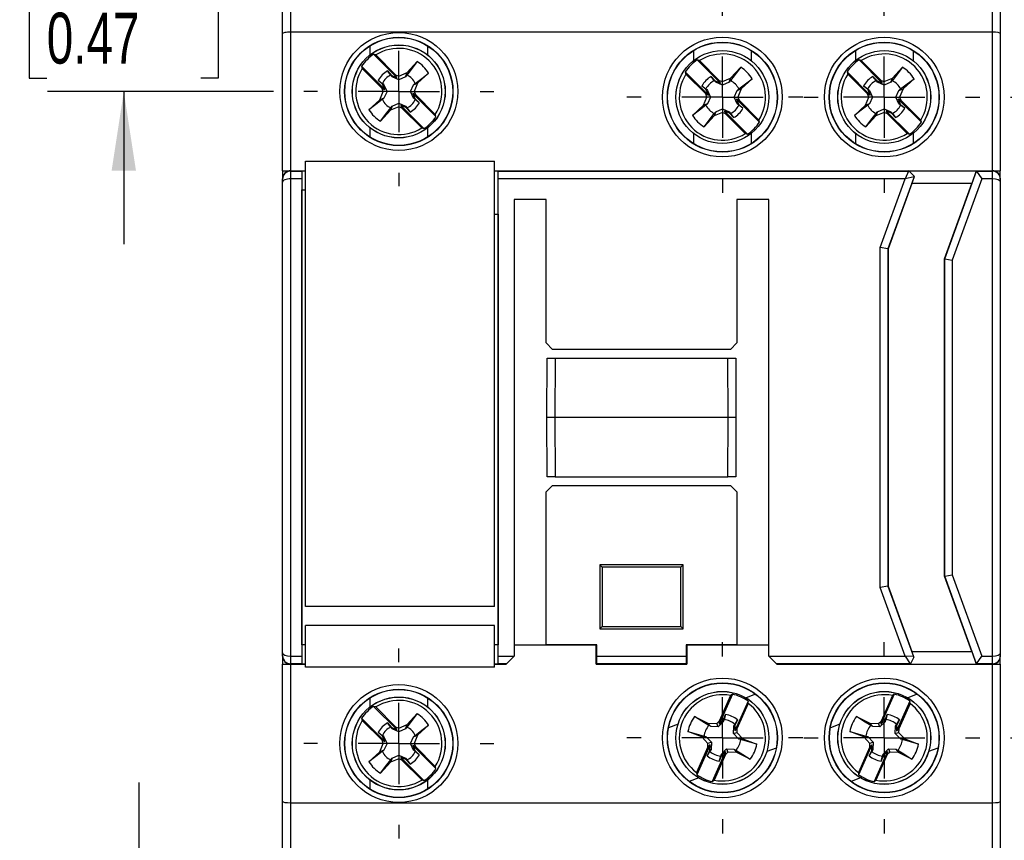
# Model space of a CAD drawing. Header units: millimetres. Extents: x 0 to 1397, y 0 to 1080.
# Tile 4 of 15: x 157 to 362, y 303 to 474. Entities that reach past the tile are written whole.
import ezdxf

# ---------------------------------------------------------------- set-up
doc = ezdxf.new("R2010")
doc.units = ezdxf.units.MM
doc.header["$LTSCALE"] = 5
doc.linetypes.add('CENTERX2', pattern=[20.32, 12.7, -2.54, 2.54, -2.54])
doc.layers.add('CENTER', color=40, linetype='CENTERX2')
doc.layers.add('DIMENSIONS', color=140, linetype='Continuous', lineweight=25)
doc.styles.add('SLDTEXTSTYLE0', font='TXT', dxfattribs={"width": 0.7})
doc.dimstyles.new('SLDDIMSTYLE0', dxfattribs={"dimtxt": 10.790039, "dimasz": 16.51, "dimexe": 0, "dimexo": 0.0625, "dimgap": 2.69751, "dimtad": 0, "dimtih": 1, "dimtoh": 1, "dimdec": 1, "dimlfac": 0.3, "dimrnd": 1e-09, "dimzin": 4, "dimdsep": 46, "dimtxsty": 'SLDTEXTSTYLE0', "dimsah": 1, "dimcen": 0.09, "dimadec": 0, "dimazin": 1, "dimtfac": 1, "dimtdec": 1, "dimtofl": 0, "dimtmove": 0, "dimatfit": 3, "dimfxl": 0, "dimfrac": 2, "dimtolj": 1, "dimtzin": 12, "dimarcsym": 0})
doc.dimstyles.new('SLDDIMSTYLE1', dxfattribs={"dimtxt": 10.790039, "dimasz": 16.51, "dimexe": 0, "dimexo": 0.0625, "dimgap": 2.69751, "dimtad": 0, "dimtih": 1, "dimtoh": 1, "dimdec": 1, "dimlfac": 0.3, "dimrnd": 1e-09, "dimzin": 12, "dimdsep": 46, "dimtxsty": 'SLDTEXTSTYLE0', "dimsah": 1, "dimcen": 0.09, "dimadec": 0, "dimazin": 3, "dimtfac": 1, "dimtdec": 1, "dimtofl": 0, "dimtmove": 0, "dimatfit": 3, "dimfxl": 0, "dimfrac": 2, "dimtolj": 1, "dimtzin": 12, "dimarcsym": 0})
doc.dimstyles.new('SLDDIMSTYLE2', dxfattribs={"dimtxt": 10.790039, "dimasz": 16.51, "dimexe": 0, "dimexo": 0.0625, "dimgap": 2.69751, "dimtad": 0, "dimtih": 1, "dimtoh": 1, "dimdec": 1, "dimlfac": 0.3, "dimrnd": 1e-09, "dimzin": 12, "dimdsep": 46, "dimtxsty": 'SLDTEXTSTYLE0', "dimsah": 1, "dimcen": 0.09, "dimadec": 0, "dimazin": 3, "dimtfac": 1, "dimtdec": 1, "dimtmove": 0, "dimatfit": 0, "dimfxl": 0, "dimfrac": 2, "dimtolj": 1, "dimtzin": 12, "dimarcsym": 0})

# ---------------------------------------------------------------- blocks, each defined once
blk = doc.blocks.new('_D')
at = {"layer": 'DIMENSIONS'}
for p, q in [((363.43, 457.96), (407.07, 457.96)), ((391.2, 457.96), (391.2, 410.86)), ((375.17, 391.3), (371.54, 391.3)), ((371.54, 391.3), (371.54, 374.15)), ((407.23, 391.3), (410.85, 391.3)), ((410.85, 391.3), (410.85, 374.15)), ((371.54, 374.15), (375.17, 374.15)), ((410.85, 374.15), (407.23, 374.15)), ((391.2, 324.63), (391.2, 371.73)), ((363.43, 324.63), (407.07, 324.63))]:
    blk.add_line(p, q, dxfattribs=at)
for points in [[(391.2, 457.96), (388.66, 441.45), (393.74, 441.45)], [(391.2, 324.63), (393.74, 341.14), (388.66, 341.14)]]:
    blk.add_solid(points, dxfattribs=at)
at = {"layer": 'DIMENSIONS', "char_height": 10.583, "attachment_point": 1, "style": 'SLDTEXTSTYLE0'}
for s, insert in [('40.0', (375.17, 407.36)), ('1.57', (375.17, 387.79))]:
    blk.add_mtext(s, dxfattribs=dict(at, insert=insert))
blk = doc.blocks.new('_D_1')
at = {"layer": 'DIMENSIONS'}
for p, q in [((214.35, 498.93), (116.02, 498.93)), ((131.9, 498.93), (131.9, 410.83)), ((115.87, 391.27), (112.24, 391.27)), ((112.24, 391.27), (112.24, 374.12)), ((147.93, 391.27), (151.55, 391.27)), ((151.55, 391.27), (151.55, 374.12)), ((112.24, 374.12), (115.87, 374.12)), ((151.55, 374.12), (147.93, 374.12)), ((131.9, 283.6), (131.9, 371.7)), ((214.35, 283.6), (116.02, 283.6))]:
    blk.add_line(p, q, dxfattribs=at)
for points in [[(131.9, 498.93), (129.36, 482.42), (134.44, 482.42)], [(131.9, 283.6), (134.44, 300.11), (129.36, 300.11)]]:
    blk.add_solid(points, dxfattribs=at)
at = {"layer": 'DIMENSIONS', "char_height": 10.583, "attachment_point": 1, "style": 'SLDTEXTSTYLE0'}
for s, insert in [('64.6', (115.87, 407.33)), ('2.54', (115.87, 387.76))]:
    blk.add_mtext(s, dxfattribs=dict(at, insert=insert))
blk = doc.blocks.new('_D_2')
at = {"layer": 'DIMENSIONS'}
for p, q in [((178.95, 498.93), (178.95, 530.68)), ((214.35, 498.93), (163.07, 498.93)), ((162.92, 479.03), (159.29, 479.03)), ((159.29, 479.03), (159.29, 461.88)), ((194.98, 479.03), (198.6, 479.03)), ((198.6, 479.03), (198.6, 461.88)), ((159.29, 461.88), (162.92, 461.88)), ((198.6, 461.88), (194.98, 461.88)), ((210.08, 459.13), (163.07, 459.13)), ((178.95, 459.13), (178.95, 427.38))]:
    blk.add_line(p, q, dxfattribs=at)
for points in [[(178.95, 498.93), (181.49, 515.44), (176.41, 515.44)], [(178.95, 459.13), (176.41, 442.62), (181.49, 442.62)]]:
    blk.add_solid(points, dxfattribs=at)
at = {"layer": 'DIMENSIONS', "char_height": 10.583, "attachment_point": 1, "style": 'SLDTEXTSTYLE0'}
for s, insert in [('11.9', (162.92, 495.09)), ('0.47', (162.92, 475.52))]:
    blk.add_mtext(s, dxfattribs=dict(at, insert=insert))
blk = doc.blocks.new('_D_3')
at = {"layer": 'DIMENSIONS'}
for p, q in [((366.02, 521.96), (462.05, 521.96)), ((446.17, 521.96), (446.17, 410.84)), ((430.14, 391.27), (426.52, 391.27)), ((426.52, 391.27), (426.52, 374.12)), ((462.2, 391.27), (465.83, 391.27)), ((465.83, 391.27), (465.83, 374.12)), ((426.52, 374.12), (430.14, 374.12)), ((465.83, 374.12), (462.2, 374.12)), ((446.17, 260.58), (446.17, 371.71)), ((366.02, 260.58), (462.05, 260.58))]:
    blk.add_line(p, q, dxfattribs=at)
for points in [[(446.17, 521.96), (443.63, 505.45), (448.71, 505.45)], [(446.17, 260.58), (448.71, 277.09), (443.63, 277.09)]]:
    blk.add_solid(points, dxfattribs=at)
at = {"layer": 'DIMENSIONS', "char_height": 10.583, "attachment_point": 1, "style": 'SLDTEXTSTYLE0'}
for s, insert in [('78.4', (430.14, 407.33)), ('3.09', (430.14, 387.77))]:
    blk.add_mtext(s, dxfattribs=dict(at, insert=insert))
blk = doc.blocks.new('_D_8')
at = {"layer": 'DIMENSIONS'}
for p, q in [((182.12, 283.6), (182.12, 315.35)), ((214.35, 283.6), (166.24, 283.6)), ((207.32, 260.63), (166.24, 260.63)), ((182.12, 236.58), (182.12, 260.63)), ((112.37, 236.58), (108.75, 236.58)), ((108.75, 236.58), (108.75, 219.43)), ((144.44, 236.58), (148.06, 236.58)), ((148.06, 236.58), (148.06, 219.43)), ((163.89, 236.58), (182.12, 236.58)), ((108.75, 219.43), (112.37, 219.43)), ((148.06, 219.43), (144.44, 219.43))]:
    blk.add_line(p, q, dxfattribs=at)
for points in [[(182.12, 283.6), (184.66, 300.11), (179.58, 300.11)], [(182.12, 260.63), (179.58, 244.12), (184.66, 244.12)]]:
    blk.add_solid(points, dxfattribs=at)
at = {"layer": 'DIMENSIONS', "char_height": 10.583, "attachment_point": 1, "style": 'SLDTEXTSTYLE0'}
for s, insert in [('6.9', (116.86, 252.64)), ('0.27', (112.37, 233.08))]:
    blk.add_mtext(s, dxfattribs=dict(at, insert=insert))
blk = doc.blocks.new('SW_CENTERMARKSYMBOL_0')
at = {"layer": 'CENTER', "color": 0}
for p, q in [((0, 16.93), (0, 19.74)), ((0, 0), (0, 8.47)), ((-16.93, 0), (-19.74, 0)), ((0, 0), (-8.47, 0)), ((0, 0), (0, -8.47)), ((0, 0), (8.47, 0)), ((16.93, 0), (19.74, 0)), ((0, -16.93), (0, -19.74))]:
    blk.add_line(p, q, dxfattribs=at)
blk = doc.blocks.new('SW_CENTERMARKSYMBOL_1')
at = {"layer": 'CENTER', "color": 0}
for p, q in [((0, 16.93), (0, 19.74)), ((0, 0), (0, 8.47)), ((-16.93, 0), (-19.74, 0)), ((0, 0), (-8.47, 0)), ((0, 0), (0, -8.47)), ((0, 0), (8.47, 0)), ((16.93, 0), (19.74, 0)), ((0, -16.93), (0, -19.74))]:
    blk.add_line(p, q, dxfattribs=at)
blk = doc.blocks.new('SW_CENTERMARKSYMBOL_2')
at = {"layer": 'CENTER', "color": 0}
for p, q in [((0, 16.93), (0, 19.91)), ((0, 0), (0, 8.47)), ((-16.93, 0), (-19.91, 0)), ((0, 0), (-8.47, 0)), ((0, 0), (0, -8.47)), ((0, 0), (8.47, 0)), ((16.93, 0), (19.91, 0)), ((0, -16.93), (0, -19.91))]:
    blk.add_line(p, q, dxfattribs=at)
blk = doc.blocks.new('SW_CENTERMARKSYMBOL_3')
at = {"layer": 'CENTER', "color": 0}
for p, q in [((0, 16.93), (0, 19.91)), ((0, 0), (0, 8.47)), ((-16.93, 0), (-19.91, 0)), ((0, 0), (-8.47, 0)), ((0, 0), (0, -8.47)), ((0, 0), (8.47, 0)), ((16.93, 0), (19.91, 0)), ((0, -16.93), (0, -19.91))]:
    blk.add_line(p, q, dxfattribs=at)
blk = doc.blocks.new('SW_CENTERMARKSYMBOL_4')
at = {"layer": 'CENTER', "color": 0}
for p, q in [((0, 16.93), (0, 19.91)), ((0, 0), (0, 8.47)), ((-16.93, 0), (-19.91, 0)), ((0, 0), (-8.47, 0)), ((0, 0), (0, -8.47)), ((0, 0), (8.47, 0)), ((16.93, 0), (19.91, 0)), ((0, -16.93), (0, -19.91))]:
    blk.add_line(p, q, dxfattribs=at)
blk = doc.blocks.new('SW_CENTERMARKSYMBOL_5')
at = {"layer": 'CENTER', "color": 0}
for p, q in [((0, 16.93), (0, 19.91)), ((0, 0), (0, 8.47)), ((-16.93, 0), (-19.91, 0)), ((0, 0), (-8.47, 0)), ((0, 0), (0, -8.47)), ((0, 0), (8.47, 0)), ((16.93, 0), (19.91, 0)), ((0, -16.93), (0, -19.91))]:
    blk.add_line(p, q, dxfattribs=at)

msp = doc.modelspace()

# ---------------------------------------------------------------- linework, layer by layer
for p, q in [((213.67, 483.72), (213.67, 471.46)), ((359.67, 471.46), (359.67, 483.72)), ((212, 471.16), (212, 483.13)), ((361.33, 483.13), (361.33, 471.16)), ((213.67, 471.46), (213.67, 442.63)), ((359.67, 471.46), (213.67, 471.46)), ((359.67, 442.63), (359.67, 471.46)), ((212, 442.63), (212, 471.16)), ((361.33, 471.16), (361.33, 442.63)), ((230.17, 468.61), (230.17, 466.71)), ((242.16, 468.61), (242.16, 466.71)), ((297.51, 467.65), (297.51, 465.55)), ((309.49, 467.65), (309.49, 465.55)), ((331.17, 467.65), (331.17, 465.55)), ((343.16, 467.65), (343.16, 465.55)), ((231.4, 466.73), (230.93, 466.86)), ((230.93, 466.86), (235.76, 462.04)), ((231.4, 466.73), (235.51, 462.61)), ((239.98, 465.33), (237.86, 462.55)), ((237.88, 463.05), (239.98, 465.33)), ((298.73, 465.56), (298.27, 465.69)), ((298.27, 465.69), (303.09, 460.87)), ((298.73, 465.56), (302.85, 461.44)), ((332.4, 465.56), (331.93, 465.69)), ((331.93, 465.69), (336.76, 460.87)), ((332.4, 465.56), (336.51, 461.44)), ((228.44, 464.36), (228.57, 463.9)), ((228.44, 464.36), (233.26, 459.54)), ((228.57, 463.9), (232.69, 459.78)), ((233.83, 463.41), (234.67, 462.48)), ((234.48, 462.55), (233.83, 463.41)), ((236.17, 462.34), (237.88, 463.05)), ((237.55, 462.2), (237.88, 463.05)), ((295.77, 463.2), (295.9, 462.73)), ((295.77, 463.2), (300.59, 458.37)), ((307.31, 464.17), (305.19, 461.39)), ((305.21, 461.88), (307.31, 464.17)), ((329.44, 463.2), (329.57, 462.73)), ((329.44, 463.2), (334.26, 458.37)), ((340.98, 464.17), (338.86, 461.39)), ((338.88, 461.88), (340.98, 464.17)), ((232.81, 460.62), (231.89, 461.47)), ((231.89, 461.47), (232.74, 460.82)), ((234.78, 462.2), (234.67, 462.48)), ((234.67, 462.48), (235.76, 462.04)), ((236.17, 461.58), (234.78, 462.2)), ((235.51, 462.61), (236.17, 462.34)), ((235.76, 462.04), (235.51, 462.61)), ((236.17, 461.58), (236.17, 462.34)), ((237.55, 462.2), (236.17, 461.58)), ((242.37, 462.94), (240.08, 460.84)), ((295.9, 462.73), (300.02, 458.62)), ((301.16, 462.24), (302.01, 461.32)), ((301.81, 461.39), (301.16, 462.24)), ((302.12, 461.04), (302.01, 461.32)), ((302.01, 461.32), (303.09, 460.87)), ((303.5, 460.41), (302.12, 461.04)), ((302.85, 461.44), (303.5, 461.18)), ((303.09, 460.87), (302.85, 461.44)), ((303.5, 461.18), (305.21, 461.88)), ((303.5, 460.41), (303.5, 461.18)), ((304.88, 461.04), (303.5, 460.41)), ((304.88, 461.04), (305.21, 461.88)), ((309.7, 461.77), (307.42, 459.68)), ((329.57, 462.73), (333.69, 458.62)), ((334.83, 462.24), (335.67, 461.32)), ((335.48, 461.39), (334.83, 462.24)), ((335.78, 461.04), (335.67, 461.32)), ((335.67, 461.32), (336.76, 460.87)), ((337.17, 460.41), (335.78, 461.04)), ((336.51, 461.44), (337.17, 461.18)), ((336.76, 460.87), (336.51, 461.44)), ((337.17, 461.18), (338.88, 461.88)), ((337.17, 460.41), (337.17, 461.18)), ((338.55, 461.04), (337.17, 460.41)), ((338.55, 461.04), (338.88, 461.88)), ((343.37, 461.77), (341.08, 459.68)), ((232.25, 457.42), (232.95, 459.13)), ((232.69, 459.78), (233.26, 459.54)), ((232.95, 459.13), (232.69, 459.78)), ((233.09, 460.51), (232.81, 460.62)), ((233.26, 459.54), (232.81, 460.62)), ((233.72, 459.13), (232.95, 459.13)), ((233.09, 460.51), (233.72, 459.13)), ((233.72, 459.13), (233.09, 457.75)), ((238.62, 459.13), (239.24, 460.51)), ((238.62, 459.13), (239.38, 459.13)), ((239.24, 457.75), (238.62, 459.13)), ((239.24, 460.51), (240.08, 460.84)), ((240.08, 460.84), (239.38, 459.13)), ((239.38, 459.13), (239.65, 458.48)), ((300.15, 459.46), (299.22, 460.3)), ((299.22, 460.3), (300.08, 459.65)), ((300.43, 459.35), (300.15, 459.46)), ((300.59, 458.37), (300.15, 459.46)), ((300.43, 459.35), (301.05, 457.96)), ((305.95, 457.96), (306.57, 459.35)), ((306.57, 459.35), (307.42, 459.68)), ((307.42, 459.68), (306.71, 457.96)), ((333.81, 459.46), (332.89, 460.3)), ((332.89, 460.3), (333.74, 459.65)), ((334.09, 459.35), (333.81, 459.46)), ((334.26, 458.37), (333.81, 459.46)), ((334.09, 459.35), (334.72, 457.96)), ((339.62, 457.96), (340.24, 459.35)), ((340.24, 459.35), (341.08, 459.68)), ((341.08, 459.68), (340.38, 457.96)), ((229.96, 455.32), (232.25, 457.42)), ((233.09, 457.75), (232.25, 457.42)), ((239.07, 458.72), (239.52, 457.64)), ((239.65, 458.48), (239.07, 458.72)), ((239.07, 458.72), (243.9, 453.9)), ((239.24, 457.75), (239.52, 457.64)), ((239.52, 457.64), (240.44, 456.79)), ((240.44, 456.79), (239.59, 457.44)), ((239.65, 458.48), (243.76, 454.36)), ((299.58, 456.25), (300.29, 457.96)), ((300.29, 457.96), (300.02, 458.62)), ((300.02, 458.62), (300.59, 458.37)), ((301.05, 457.96), (300.29, 457.96)), ((301.05, 457.96), (300.43, 456.58)), ((305.95, 457.96), (306.71, 457.96)), ((306.57, 456.58), (305.95, 457.96)), ((306.41, 457.55), (311.23, 452.73)), ((306.98, 457.31), (306.41, 457.55)), ((306.41, 457.55), (306.85, 456.47)), ((306.71, 457.96), (306.98, 457.31)), ((306.98, 457.31), (311.1, 453.19)), ((333.25, 456.25), (333.95, 457.96)), ((333.69, 458.62), (334.26, 458.37)), ((333.95, 457.96), (333.69, 458.62)), ((334.72, 457.96), (333.95, 457.96)), ((334.72, 457.96), (334.09, 456.58)), ((339.62, 457.96), (340.38, 457.96)), ((340.24, 456.58), (339.62, 457.96)), ((340.07, 457.55), (340.52, 456.47)), ((340.65, 457.31), (340.07, 457.55)), ((340.07, 457.55), (344.9, 452.73)), ((340.38, 457.96), (340.65, 457.31)), ((340.65, 457.31), (344.76, 453.19)), ((234.45, 455.21), (232.36, 452.93)), ((234.78, 456.06), (234.45, 455.21)), ((236.17, 455.92), (234.45, 455.21)), ((234.48, 455.71), (234.78, 456.06)), ((234.78, 456.06), (236.17, 456.68)), ((236.17, 456.68), (236.17, 455.92)), ((236.17, 456.68), (237.55, 456.06)), ((236.82, 455.65), (236.17, 455.92)), ((236.58, 456.22), (236.82, 455.65)), ((237.66, 455.78), (236.58, 456.22)), ((236.58, 456.22), (241.4, 451.4)), ((236.82, 455.65), (240.94, 451.53)), ((237.55, 456.06), (237.66, 455.78)), ((237.55, 456.06), (237.86, 455.71)), ((238.51, 454.85), (237.66, 455.78)), ((237.86, 455.71), (238.51, 454.85)), ((297.3, 454.15), (299.58, 456.25)), ((300.43, 456.58), (299.58, 456.25)), ((302.12, 454.89), (301.79, 454.05)), ((301.81, 454.54), (302.12, 454.89)), ((302.12, 454.89), (303.5, 455.51)), ((303.5, 455.51), (303.5, 454.75)), ((303.5, 455.51), (304.88, 454.89)), ((303.91, 455.06), (304.15, 454.48)), ((303.91, 455.06), (308.73, 450.23)), ((304.99, 454.61), (303.91, 455.06)), ((304.88, 454.89), (304.99, 454.61)), ((304.88, 454.89), (305.19, 454.54)), ((306.57, 456.58), (306.85, 456.47)), ((306.85, 456.47), (307.78, 455.62)), ((307.78, 455.62), (306.92, 456.28)), ((330.96, 454.15), (333.25, 456.25)), ((334.09, 456.58), (333.25, 456.25)), ((335.78, 454.89), (335.45, 454.05)), ((335.48, 454.54), (335.78, 454.89)), ((335.78, 454.89), (337.17, 455.51)), ((337.17, 455.51), (337.17, 454.75)), ((337.17, 455.51), (338.55, 454.89)), ((337.58, 455.06), (337.82, 454.48)), ((338.66, 454.61), (337.58, 455.06)), ((337.58, 455.06), (342.4, 450.23)), ((338.55, 454.89), (338.66, 454.61)), ((338.55, 454.89), (338.86, 454.54)), ((340.24, 456.58), (340.52, 456.47)), ((340.52, 456.47), (341.44, 455.62)), ((341.44, 455.62), (340.59, 456.28)), ((243.9, 453.9), (243.76, 454.36)), ((301.79, 454.05), (299.69, 451.76)), ((303.5, 454.75), (301.79, 454.05)), ((304.15, 454.48), (303.5, 454.75)), ((304.15, 454.48), (308.27, 450.37)), ((305.84, 453.69), (304.99, 454.61)), ((305.19, 454.54), (305.84, 453.69)), ((311.23, 452.73), (311.1, 453.19)), ((335.45, 454.05), (333.36, 451.76)), ((337.17, 454.75), (335.45, 454.05)), ((337.82, 454.48), (337.17, 454.75)), ((337.82, 454.48), (341.94, 450.37)), ((339.51, 453.69), (338.66, 454.61)), ((338.86, 454.54), (339.51, 453.69)), ((344.9, 452.73), (344.76, 453.19)), ((230.17, 451.55), (230.17, 449.65)), ((240.94, 451.53), (241.4, 451.4)), ((242.16, 451.55), (242.16, 449.65)), ((297.51, 450.38), (297.51, 448.27)), ((308.27, 450.37), (308.73, 450.23)), ((309.49, 450.38), (309.49, 448.27)), ((331.17, 450.38), (331.17, 448.27)), ((341.94, 450.37), (342.4, 450.23)), ((343.16, 450.38), (343.16, 448.27)), ((216.75, 444.63), (256.08, 444.63)), ((216.75, 351.96), (216.75, 444.63)), ((256.08, 351.96), (256.08, 444.63)), ((212, 442.63), (213.67, 442.63)), ((212, 442.63), (212, 440.96)), ((213.67, 442.63), (213.67, 442.54)), ((213.67, 442.63), (216.75, 442.63)), ((213.67, 442.54), (213.67, 440.96)), ((213.67, 442.54), (215.99, 442.54)), ((215.99, 442.54), (215.98, 440.96)), ((216, 442.56), (215.99, 442.54)), ((216, 442.56), (216, 438.63)), ((216.75, 442.56), (216, 442.56)), ((256.08, 442.63), (260.17, 442.63)), ((256.83, 442.56), (256.08, 442.56)), ((256.83, 442.56), (256.85, 442.54)), ((256.83, 433.63), (256.83, 442.56)), ((256.85, 440.96), (256.85, 442.54)), ((256.85, 442.54), (342.21, 442.54)), ((260.17, 442.59), (260.17, 442.63)), ((260.17, 442.63), (266.83, 442.63)), ((266.83, 442.59), (266.83, 442.63)), ((266.83, 442.63), (342.25, 442.63)), ((342.21, 442.54), (341.54, 440.96)), ((342.34, 442.54), (342.21, 442.54)), ((342.34, 442.54), (342.25, 442.63)), ((342.25, 442.63), (356.33, 442.63)), ((343.41, 441.48), (342.34, 442.54)), ((349.75, 424.3), (356.4, 442.54)), ((356.33, 442.63), (355.38, 439.96)), ((356.33, 442.63), (356.4, 442.54)), ((356.33, 442.63), (359.67, 442.63)), ((356.4, 442.54), (357.5, 440.96)), ((356.4, 442.54), (359.67, 442.54)), ((359.67, 442.54), (359.67, 442.63)), ((359.67, 442.63), (361.33, 442.63)), ((359.67, 440.96), (359.67, 442.54)), ((361.33, 440.96), (361.33, 442.63)), ((212, 440.88), (212, 440.96)), ((212, 440.27), (212, 440.88)), ((215.98, 440.96), (213.67, 440.96)), ((213.67, 440.96), (213.67, 341.63)), ((215.98, 440.96), (215.98, 341.63)), ((256.85, 341.63), (256.85, 440.96)), ((341.54, 440.96), (256.85, 440.96)), ((336.33, 426.66), (341.54, 440.96)), ((343.37, 441.39), (337.91, 426.39)), ((343.37, 441.39), (341.54, 440.96)), ((342.93, 439.96), (343.47, 441.41)), ((343.37, 441.39), (343.41, 441.48)), ((343.47, 441.41), (343.41, 441.48)), ((357.5, 440.96), (351.33, 424.02)), ((359.67, 440.96), (357.5, 440.96)), ((359.67, 341.63), (359.67, 440.96)), ((361.33, 440.96), (361.33, 440.88)), ((361.33, 440.88), (361.33, 440.27)), ((212, 342.32), (212, 440.27)), ((216, 343.96), (216, 438.63)), ((216, 438.63), (216.75, 438.63)), ((342.93, 439.96), (337.99, 426.37)), ((355.38, 439.96), (342.93, 439.96)), ((349.68, 424.31), (355.38, 439.96)), ((361.33, 440.27), (361.33, 342.32)), ((266.83, 436.63), (260.17, 436.63)), ((260.17, 436.63), (260.17, 341.63)), ((266.83, 406.8), (266.83, 436.63)), ((313.17, 436.63), (306.5, 436.63)), ((306.5, 436.63), (306.5, 406.8)), ((313.17, 341.63), (313.17, 436.63)), ((256.08, 433.63), (256.83, 433.63)), ((256.83, 433.63), (256.83, 343.96)), ((336.33, 355.93), (336.33, 426.66)), ((337.91, 426.39), (336.33, 426.66)), ((337.91, 426.39), (337.91, 356.21)), ((337.99, 426.37), (337.91, 426.39)), ((337.99, 426.37), (337.99, 356.22)), ((349.68, 424.31), (349.75, 424.3)), ((349.68, 358.28), (349.68, 424.31)), ((349.75, 424.3), (351.33, 424.02)), ((349.75, 358.3), (349.75, 424.3)), ((351.33, 424.02), (351.33, 358.57)), ((266.83, 406.8), (268.17, 405.46)), ((305.17, 405.46), (306.5, 406.8)), ((267, 391.3), (267.07, 403.63)), ((267.07, 403.63), (268.73, 403.63)), ((305.17, 405.46), (268.17, 405.46)), ((268.73, 403.63), (268.67, 391.3)), ((268.73, 403.63), (304.6, 403.63)), ((304.67, 391.3), (304.6, 403.63)), ((304.6, 403.63), (306.27, 403.63)), ((306.27, 403.63), (306.33, 391.3)), ((268.67, 391.3), (267, 391.3)), ((267.07, 378.96), (267, 391.3)), ((304.67, 391.3), (268.67, 391.3)), ((268.67, 391.3), (268.73, 378.96)), ((304.6, 378.96), (304.67, 391.3)), ((306.33, 391.3), (304.67, 391.3)), ((306.33, 391.3), (306.27, 378.96)), ((268.17, 377.13), (266.83, 375.8)), ((268.73, 378.96), (267.07, 378.96)), ((268.17, 377.13), (305.17, 377.13)), ((268.73, 378.96), (304.6, 378.96)), ((306.27, 378.96), (304.6, 378.96)), ((306.5, 375.8), (305.17, 377.13)), ((266.83, 343.98), (266.83, 375.8)), ((306.5, 375.8), (306.5, 343.98)), ((295.33, 360.63), (278, 360.63)), ((278, 360.63), (278, 347.3)), ((278.47, 360.16), (278, 360.63)), ((294.86, 360.16), (295.33, 360.63)), ((295.33, 347.3), (295.33, 360.63)), ((294.86, 360.16), (278.47, 360.16)), ((278.47, 360.16), (278.47, 347.77)), ((294.86, 347.77), (294.86, 360.16)), ((349.75, 358.3), (351.33, 358.57)), ((351.33, 358.57), (357.5, 341.63)), ((349.68, 358.28), (349.75, 358.3)), ((355.38, 342.63), (349.68, 358.28)), ((356.4, 340.05), (349.75, 358.3)), ((337.91, 356.21), (336.33, 355.93)), ((341.54, 341.63), (336.33, 355.93)), ((337.99, 356.22), (337.91, 356.21)), ((337.91, 356.21), (343.25, 341.54)), ((337.99, 356.22), (342.93, 342.63)), ((256.08, 351.96), (216.75, 351.96)), ((256.08, 347.99), (216.75, 347.99)), ((216.75, 339.32), (216.75, 347.99)), ((256.08, 339.32), (256.08, 347.99)), ((278.47, 347.77), (278, 347.3)), ((278, 347.3), (295.33, 347.3)), ((278.47, 347.77), (294.86, 347.77)), ((294.86, 347.77), (295.33, 347.3)), ((212, 341.71), (212, 342.32)), ((216, 343.96), (216, 340.04)), ((216.75, 343.96), (216, 343.96)), ((256.83, 343.96), (256.08, 343.96)), ((256.83, 340.04), (256.83, 343.96)), ((260.17, 343.96), (277.26, 343.96)), ((277.35, 343.98), (266.83, 343.98)), ((266.83, 343.97), (266.83, 343.98)), ((266.83, 343.97), (277.34, 343.97)), ((277.26, 339.96), (277.26, 343.96)), ((277.26, 343.96), (277.34, 343.96)), ((277.34, 343.97), (277.35, 343.98)), ((277.34, 343.96), (277.34, 343.97)), ((277.35, 341.63), (277.35, 343.98)), ((306.5, 343.98), (295.98, 343.98)), ((295.98, 343.98), (295.98, 341.63)), ((295.99, 343.97), (295.98, 343.98)), ((295.99, 343.97), (306.5, 343.97)), ((296, 343.97), (296, 343.96)), ((296.08, 343.96), (296, 343.96)), ((296.08, 343.96), (296.08, 339.96)), ((296.08, 343.96), (313.17, 343.96)), ((306.5, 343.97), (306.5, 343.98)), ((343.34, 341.52), (342.93, 342.63)), ((342.93, 342.63), (355.38, 342.63)), ((355.38, 342.63), (356.33, 339.96)), ((361.33, 342.32), (361.33, 341.71)), ((212, 341.63), (212, 341.71)), ((212, 341.63), (212, 339.96)), ((213.67, 341.63), (215.98, 341.63)), ((213.67, 341.63), (213.67, 340.05)), ((215.98, 341.63), (215.99, 340.05)), ((256.85, 341.63), (260.17, 341.63)), ((256.85, 340.05), (256.85, 341.63)), ((258.59, 340.05), (260.17, 341.63)), ((277.35, 341.63), (295.98, 341.63)), ((277.35, 340.05), (277.35, 341.63)), ((295.98, 341.63), (295.99, 340.05)), ((313.17, 341.63), (341.54, 341.63)), ((313.17, 341.63), (314.75, 340.05)), ((343.25, 341.54), (341.54, 341.63)), ((341.54, 341.63), (342.56, 340.05)), ((343.3, 341.42), (342.66, 340.05)), ((343.3, 341.42), (343.25, 341.54)), ((343.3, 341.42), (343.34, 341.52)), ((356.4, 340.05), (357.5, 341.63)), ((357.5, 341.63), (359.67, 341.63)), ((359.67, 340.05), (359.67, 341.63)), ((361.33, 341.71), (361.33, 341.63)), ((361.33, 339.96), (361.33, 341.63)), ((212, 339.96), (213.67, 339.96)), ((212, 311.43), (212, 339.96)), ((215.99, 340.05), (213.67, 340.05)), ((213.67, 340.05), (213.67, 339.96)), ((213.67, 339.96), (216.75, 339.96)), ((213.67, 339.96), (213.67, 311.13)), ((216, 340.04), (215.99, 340.05)), ((216, 340.04), (216.75, 340.04)), ((256.08, 339.32), (216.75, 339.32)), ((256.08, 340.04), (256.83, 340.04)), ((256.08, 339.96), (258.5, 339.96)), ((256.83, 340.04), (256.85, 340.05)), ((258.59, 340.05), (256.85, 340.05)), ((258.5, 339.96), (258.59, 340.05)), ((277.26, 339.96), (277.35, 340.05)), ((277.26, 339.96), (296.08, 339.96)), ((295.99, 340.05), (277.35, 340.05)), ((296.08, 339.96), (295.99, 340.05)), ((342.56, 340.05), (314.75, 340.05)), ((314.75, 340.05), (314.83, 339.96)), ((314.83, 339.96), (342.62, 339.96)), ((342.56, 340.05), (342.66, 340.05)), ((342.62, 339.96), (342.66, 340.05)), ((342.62, 339.96), (356.33, 339.96)), ((356.33, 339.96), (356.4, 340.05)), ((356.33, 339.96), (359.67, 339.96)), ((359.67, 340.05), (356.4, 340.05)), ((359.67, 339.96), (359.67, 340.05)), ((359.67, 311.13), (359.67, 339.96)), ((359.67, 339.96), (361.33, 339.96)), ((361.33, 339.96), (361.33, 311.43)), ((230.17, 332.95), (230.17, 331.05)), ((242.16, 332.95), (242.16, 331.05)), ((305.61, 333.72), (302.84, 327.49)), ((305.22, 333.43), (302.86, 328.11)), ((305.61, 333.72), (305.22, 333.43)), ((308.84, 332.29), (306.07, 326.06)), ((310.39, 333.71), (308.42, 332.95)), ((308.88, 331.81), (308.84, 332.29)), ((339.27, 333.72), (336.5, 327.49)), ((338.89, 333.43), (336.53, 328.11)), ((339.27, 333.72), (338.89, 333.43)), ((342.5, 332.29), (339.73, 326.06)), ((344.06, 333.71), (342.09, 332.95)), ((342.54, 331.81), (342.5, 332.29)), ((231.4, 331.06), (230.93, 331.19)), ((230.93, 331.19), (235.76, 326.37)), ((231.4, 331.06), (235.51, 326.94)), ((308.88, 331.81), (306.51, 326.49)), ((342.54, 331.81), (340.18, 326.49)), ((228.44, 328.7), (228.57, 328.23)), ((228.44, 328.7), (233.26, 323.87)), ((228.57, 328.23), (232.69, 324.12)), ((239.98, 329.67), (237.86, 326.89)), ((237.88, 327.38), (239.98, 329.67)), ((297.72, 329.05), (300.49, 327.67)), ((302.35, 327.63), (302.86, 328.11)), ((303.69, 328), (302.62, 326.92)), ((302.84, 327.49), (303.69, 328.3)), ((302.86, 328.11), (302.84, 327.49)), ((303.69, 328.3), (304.15, 329.46)), ((303.69, 328), (303.69, 328.3)), ((304.15, 329.46), (303.85, 328.43)), ((306.65, 328.35), (306.09, 327.23)), ((306.09, 327.44), (306.65, 328.35)), ((331.38, 329.05), (334.16, 327.67)), ((336.01, 327.63), (336.53, 328.11)), ((337.35, 328), (336.29, 326.92)), ((336.5, 327.49), (337.36, 328.3)), ((336.53, 328.11), (336.5, 327.49)), ((337.35, 328), (337.36, 328.3)), ((337.36, 328.3), (337.81, 329.46)), ((337.81, 329.46), (337.51, 328.43)), ((340.32, 328.35), (339.76, 327.23)), ((339.76, 327.44), (340.32, 328.35)), ((232.81, 324.96), (231.89, 325.8)), ((231.89, 325.8), (232.74, 325.15)), ((233.83, 327.74), (234.67, 326.82)), ((234.48, 326.89), (233.83, 327.74)), ((234.78, 326.54), (234.67, 326.82)), ((234.67, 326.82), (235.76, 326.37)), ((236.17, 325.91), (234.78, 326.54)), ((235.51, 326.94), (236.17, 326.68)), ((235.76, 326.37), (235.51, 326.94)), ((236.17, 326.68), (237.88, 327.38)), ((236.17, 325.91), (236.17, 326.68)), ((237.55, 326.54), (236.17, 325.91)), ((237.55, 326.54), (237.88, 327.38)), ((242.37, 327.27), (240.08, 325.18)), ((294.27, 327.5), (292.3, 326.74)), ((299.23, 324.82), (296.34, 325.96)), ((300.49, 327.67), (302.35, 327.63)), ((301.1, 327), (300.49, 327.67)), ((302.62, 326.92), (301.1, 327)), ((302.62, 326.92), (302.35, 327.63)), ((305.79, 325.51), (305.87, 327.03)), ((305.79, 325.51), (306.5, 325.78)), ((305.87, 327.03), (306.09, 327.23)), ((306.09, 327.23), (306.07, 326.06)), ((306.07, 326.06), (306.51, 326.49)), ((306.51, 326.49), (306.5, 325.78)), ((306.5, 325.78), (307.77, 324.44)), ((327.94, 327.5), (325.97, 326.74)), ((332.9, 324.82), (330.01, 325.96)), ((334.16, 327.67), (336.01, 327.63)), ((334.77, 327), (334.16, 327.67)), ((336.29, 326.92), (334.77, 327)), ((336.29, 326.92), (336.01, 327.63)), ((339.45, 325.51), (339.54, 327.03)), ((339.45, 325.51), (340.17, 325.78)), ((339.54, 327.03), (339.76, 327.23)), ((339.76, 327.23), (339.73, 326.06)), ((339.73, 326.06), (340.18, 326.49)), ((340.18, 326.49), (340.17, 325.78)), ((340.17, 325.78), (341.44, 324.44)), ((232.69, 324.12), (233.26, 323.87)), ((232.95, 323.46), (232.69, 324.12)), ((233.09, 324.85), (232.81, 324.96)), ((233.26, 323.87), (232.81, 324.96)), ((233.09, 324.85), (233.72, 323.46)), ((238.62, 323.46), (239.24, 324.85)), ((239.24, 324.85), (240.08, 325.18)), ((240.08, 325.18), (239.38, 323.46)), ((300.5, 323.48), (299.23, 324.82)), ((300.14, 324.82), (299.23, 324.82)), ((299.7, 324.98), (300.14, 324.82)), ((300.14, 324.82), (301.21, 323.75)), ((301.21, 323.75), (300.5, 323.48)), ((301.21, 323.75), (301.13, 322.23)), ((306.87, 324.44), (305.79, 325.51)), ((306.87, 324.44), (307.77, 324.44)), ((310.66, 323.3), (307.3, 324.29)), ((307.77, 324.44), (310.66, 323.3)), ((334.17, 323.48), (332.9, 324.82)), ((333.8, 324.82), (332.9, 324.82)), ((333.37, 324.98), (333.8, 324.82)), ((333.8, 324.82), (334.88, 323.75)), ((334.88, 323.75), (334.17, 323.48)), ((334.88, 323.75), (334.8, 322.23)), ((340.53, 324.44), (339.45, 325.51)), ((340.53, 324.44), (341.44, 324.44)), ((344.33, 323.3), (340.97, 324.29)), ((341.44, 324.44), (344.33, 323.3)), ((229.96, 319.65), (232.25, 321.75)), ((232.25, 321.75), (232.95, 323.46)), ((233.09, 322.08), (232.25, 321.75)), ((233.72, 323.46), (232.95, 323.46)), ((233.72, 323.46), (233.09, 322.08)), ((238.62, 323.46), (239.38, 323.46)), ((239.24, 322.08), (238.62, 323.46)), ((239.07, 323.05), (239.52, 321.97)), ((239.65, 322.81), (239.07, 323.05)), ((239.07, 323.05), (243.9, 318.23)), ((239.24, 322.08), (239.52, 321.97)), ((239.38, 323.46), (239.65, 322.81)), ((239.52, 321.97), (240.44, 321.12)), ((240.44, 321.12), (239.59, 321.78)), ((239.65, 322.81), (243.76, 318.69)), ((300.49, 322.77), (298.12, 317.45)), ((300.93, 323.2), (298.17, 316.97)), ((300.35, 320.91), (300.91, 322.03)), ((300.91, 321.83), (300.35, 320.91)), ((300.49, 322.77), (300.5, 323.48)), ((300.93, 323.2), (300.49, 322.77)), ((300.91, 322.03), (300.93, 323.2)), ((301.13, 322.23), (300.91, 322.03)), ((301.13, 322.23), (300.91, 321.83)), ((304.16, 321.77), (301.4, 315.54)), ((303.31, 321.27), (304.38, 322.34)), ((304.16, 321.77), (303.31, 320.96)), ((304.14, 321.15), (304.16, 321.77)), ((304.38, 322.34), (304.65, 321.63)), ((304.38, 322.34), (305.9, 322.26)), ((305.9, 322.26), (306.51, 321.59)), ((314.7, 322.52), (312.73, 321.76)), ((334.15, 322.77), (331.79, 317.45)), ((334.6, 323.2), (331.83, 316.97)), ((334.02, 320.91), (334.57, 322.03)), ((334.58, 321.83), (334.02, 320.91)), ((334.15, 322.77), (334.17, 323.48)), ((334.6, 323.2), (334.15, 322.77)), ((334.57, 322.03), (334.6, 323.2)), ((334.8, 322.23), (334.57, 322.03)), ((334.8, 322.23), (334.58, 321.83)), ((337.83, 321.77), (335.06, 315.54)), ((336.98, 321.27), (338.05, 322.34)), ((337.83, 321.77), (336.98, 320.96)), ((337.81, 321.15), (337.83, 321.77)), ((338.05, 322.34), (338.32, 321.63)), ((338.05, 322.34), (339.56, 322.26)), ((339.56, 322.26), (340.17, 321.59)), ((348.36, 322.52), (346.4, 321.76)), ((234.78, 320.39), (234.45, 319.55)), ((236.17, 320.25), (234.45, 319.55)), ((234.48, 320.04), (234.78, 320.39)), ((234.78, 320.39), (236.17, 321.01)), ((236.17, 321.01), (236.17, 320.25)), ((236.17, 321.01), (237.55, 320.39)), ((236.82, 319.98), (236.17, 320.25)), ((236.58, 320.56), (236.82, 319.98)), ((237.66, 320.11), (236.58, 320.56)), ((236.58, 320.56), (241.4, 315.73)), ((236.82, 319.98), (240.94, 315.87)), ((237.55, 320.39), (237.66, 320.11)), ((237.55, 320.39), (237.86, 320.04)), ((238.51, 319.19), (237.66, 320.11)), ((237.86, 320.04), (238.51, 319.19)), ((304.14, 321.15), (301.78, 315.83)), ((303.31, 320.96), (302.85, 319.8)), ((302.85, 319.8), (303.16, 320.83)), ((303.31, 321.27), (303.31, 320.96)), ((304.65, 321.63), (304.14, 321.15)), ((306.51, 321.59), (304.65, 321.63)), ((309.29, 320.21), (306.51, 321.59)), ((337.81, 321.15), (335.45, 315.83)), ((336.98, 320.96), (336.52, 319.8)), ((336.52, 319.8), (336.82, 320.83)), ((336.98, 321.27), (336.98, 320.96)), ((338.32, 321.63), (337.81, 321.15)), ((340.17, 321.59), (338.32, 321.63)), ((342.95, 320.21), (340.17, 321.59)), ((234.45, 319.55), (232.36, 317.26)), ((243.9, 318.23), (243.76, 318.69)), ((230.17, 315.88), (230.17, 313.98)), ((240.94, 315.87), (241.4, 315.73)), ((242.16, 315.88), (242.16, 313.98)), ((298.58, 316.31), (296.61, 315.56)), ((298.12, 317.45), (298.17, 316.97)), ((301.4, 315.54), (301.78, 315.83)), ((332.24, 316.31), (330.28, 315.56)), ((331.79, 317.45), (331.83, 316.97)), ((335.06, 315.54), (335.45, 315.83)), ((212, 299.46), (212, 311.43)), ((361.33, 311.43), (361.33, 299.46)), ((213.67, 311.13), (359.67, 311.13)), ((213.67, 311.13), (213.67, 298.88)), ((359.67, 298.88), (359.67, 311.13))]:
    msp.add_line(p, q)
at = {"flags": 128}
for points in [[(234.78, 462.2), (234.61, 462.4), (234.48, 462.55)], [(237.86, 462.55), (237.72, 462.4), (237.55, 462.2)], [(239.59, 460.82), (240.96, 461.86), (242.37, 462.94)], [(302.12, 461.04), (301.94, 461.24), (301.81, 461.39)], [(305.19, 461.39), (305.06, 461.24), (304.88, 461.04)], [(306.92, 459.65), (308.29, 460.7), (309.7, 461.77)], [(335.78, 461.04), (335.61, 461.24), (335.48, 461.39)], [(338.86, 461.39), (338.72, 461.24), (338.55, 461.04)], [(340.59, 459.65), (341.96, 460.7), (343.37, 461.77)], [(232.74, 460.82), (232.89, 460.69), (233.09, 460.51)], [(239.24, 460.51), (239.44, 460.69), (239.59, 460.82)], [(300.08, 459.65), (300.23, 459.52), (300.43, 459.35)], [(306.57, 459.35), (306.77, 459.52), (306.92, 459.65)], [(333.74, 459.65), (333.89, 459.52), (334.09, 459.35)], [(340.24, 459.35), (340.44, 459.52), (340.59, 459.65)], [(232.74, 457.44), (231.38, 456.4), (229.96, 455.32)], [(233.09, 457.75), (232.89, 457.57), (232.74, 457.44)], [(239.59, 457.44), (239.44, 457.57), (239.24, 457.75)], [(232.36, 452.93), (233.41, 454.31), (234.48, 455.71)], [(300.08, 456.28), (298.71, 455.23), (297.3, 454.15)], [(300.43, 456.58), (300.23, 456.41), (300.08, 456.28)], [(306.92, 456.28), (306.77, 456.41), (306.57, 456.58)], [(333.74, 456.28), (332.38, 455.23), (330.96, 454.15)], [(334.09, 456.58), (333.89, 456.41), (333.74, 456.28)], [(340.59, 456.28), (340.44, 456.41), (340.24, 456.58)], [(299.69, 451.76), (300.75, 453.14), (301.81, 454.54)], [(333.36, 451.76), (334.41, 453.14), (335.48, 454.54)], [(300.7, 327.22), (299.23, 328.12), (297.72, 329.05)], [(303.85, 328.43), (303.78, 328.24), (303.69, 328)], [(334.36, 327.22), (332.89, 328.12), (331.38, 329.05)], [(337.51, 328.43), (337.44, 328.24), (337.35, 328)], [(234.78, 326.54), (234.61, 326.74), (234.48, 326.89)], [(237.86, 326.89), (237.72, 326.74), (237.55, 326.54)], [(239.59, 325.15), (240.96, 326.2), (242.37, 327.27)], [(296.34, 325.96), (298.01, 325.47), (299.7, 324.98)], [(301.1, 327), (300.87, 327.13), (300.7, 327.22)], [(305.87, 327.03), (306, 327.26), (306.09, 327.44)], [(330.01, 325.96), (331.68, 325.47), (333.37, 324.98)], [(334.77, 327), (334.54, 327.13), (334.36, 327.22)], [(339.54, 327.03), (339.66, 327.26), (339.76, 327.44)], [(232.74, 325.15), (232.89, 325.02), (233.09, 324.85)], [(239.24, 324.85), (239.44, 325.02), (239.59, 325.15)], [(307.3, 324.29), (307.11, 324.35), (306.87, 324.44)], [(340.97, 324.29), (340.78, 324.35), (340.53, 324.44)], [(232.74, 321.78), (231.38, 320.73), (229.96, 319.65)], [(233.09, 322.08), (232.89, 321.91), (232.74, 321.78)], [(239.59, 321.78), (239.44, 321.91), (239.24, 322.08)], [(305.9, 322.26), (306.13, 322.14), (306.31, 322.04)], [(306.31, 322.04), (307.77, 321.14), (309.29, 320.21)], [(339.56, 322.26), (339.8, 322.14), (339.97, 322.04)], [(339.97, 322.04), (341.44, 321.14), (342.95, 320.21)], [(232.36, 317.26), (233.41, 318.64), (234.48, 320.04)], [(303.16, 320.83), (303.22, 321.02), (303.31, 321.27)], [(336.82, 320.83), (336.89, 321.02), (336.98, 321.27)]]:
    msp.add_lwpolyline(points, dxfattribs=at)
for centre, radius in [((236.17, 459.13), 12.27), ((236.17, 459.13), 11.27), ((236.17, 459.13), 11.22), ((303.5, 457.96), 12.45), ((303.5, 457.96), 11.45), ((303.5, 457.96), 11.39), ((337.17, 457.96), 12.45), ((337.17, 457.96), 11.45), ((337.17, 457.96), 11.39), ((236.17, 459.13), 9.67), ((236.17, 459.13), 9.66), ((303.5, 457.96), 9.67), ((303.5, 457.96), 9.66), ((337.17, 457.96), 9.67), ((337.17, 457.96), 9.66), ((303.5, 324.63), 12.45), ((303.5, 324.63), 11.45), ((303.5, 324.63), 11.39), ((337.17, 324.63), 12.45), ((337.17, 324.63), 11.45), ((337.17, 324.63), 11.39), ((236.17, 323.46), 12.27), ((236.17, 323.46), 11.27), ((236.17, 323.46), 11.22), ((303.5, 324.63), 9.67), ((303.5, 324.63), 9.66), ((337.17, 324.63), 9.67), ((337.17, 324.63), 9.66), ((236.17, 323.46), 9.67), ((236.17, 323.46), 9.66)]:
    msp.add_circle(centre, radius)
for centre, radius, start, end in [((236.17, 459.13), 8.97, 327.8824, 122.1176), ((236.17, 459.13), 9.34, 124.091, 145.909), ((236.17, 459.13), 7.28, 31.5531, 58.4469), ((303.5, 457.96), 9.34, 124.091, 145.909), ((303.5, 457.96), 8.97, 327.8824, 122.1176), ((337.17, 457.96), 9.34, 124.091, 145.909), ((337.17, 457.96), 8.97, 327.8824, 122.1176), ((236.17, 459.13), 8.97, 147.8824, 302.1176), ((236.17, 459.13), 4.88, 118.6836, 151.3164), ((303.5, 457.96), 7.28, 31.5531, 58.4469), ((337.17, 457.96), 7.28, 31.5531, 58.4469), ((236.17, 459.13), 3.82, 116.2477, 153.7523), ((236.17, 459.13), 3.82, 26.2477, 63.7523), ((303.5, 457.96), 8.97, 147.8824, 302.1176), ((303.5, 457.96), 4.88, 118.6836, 151.3164), ((303.5, 457.96), 3.82, 116.2477, 153.7523), ((303.5, 457.96), 3.82, 26.2477, 63.7523), ((337.17, 457.96), 8.97, 147.8824, 302.1176), ((337.17, 457.96), 4.88, 118.6836, 151.3164), ((337.17, 457.96), 3.82, 116.2477, 153.7523), ((337.17, 457.96), 3.82, 26.2477, 63.7523), ((236.17, 459.13), 3.82, 206.2477, 243.7523), ((236.17, 459.13), 3.82, 296.2477, 333.7523), ((236.17, 459.13), 7.28, 211.5531, 238.4469), ((236.17, 459.13), 4.88, 298.6836, 331.3164), ((303.5, 457.96), 3.82, 206.2477, 243.7523), ((303.5, 457.96), 3.82, 296.2477, 333.7523), ((303.5, 457.96), 4.88, 298.6836, 331.3164), ((337.17, 457.96), 3.82, 206.2477, 243.7523), ((337.17, 457.96), 3.82, 296.2477, 333.7523), ((337.17, 457.96), 4.88, 298.6836, 331.3164), ((236.17, 459.13), 9.34, 304.091, 325.909), ((303.5, 457.96), 7.28, 211.5531, 238.4469), ((337.17, 457.96), 7.28, 211.5531, 238.4469), ((303.5, 457.96), 9.34, 304.091, 325.909), ((337.17, 457.96), 9.34, 304.091, 325.909), ((213.67, 440.96), 1.67, 89.9996, 179.9996), ((359.67, 440.96), 1.67, 0.0004, 90.0004), ((213.67, 341.63), 1.67, 180.0004, 270.0004), ((359.67, 341.63), 1.67, 269.9996, 359.9996), ((236.17, 323.46), 8.97, 327.8824, 122.1176), ((303.5, 324.63), 8.97, 78.9396, 233.1748), ((303.5, 324.63), 9.34, 55.1482, 76.9662), ((337.17, 324.63), 8.97, 78.9396, 233.1748), ((337.17, 324.63), 9.34, 55.1482, 76.9662), ((236.17, 323.46), 9.34, 124.091, 145.909), ((303.5, 324.63), 8.97, 258.9396, 53.1748), ((337.17, 324.63), 8.97, 258.9396, 53.1748), ((236.17, 323.46), 8.97, 147.8824, 302.1176), ((236.17, 323.46), 7.28, 31.5531, 58.4469), ((303.5, 324.63), 7.28, 142.6103, 169.5041), ((303.5, 324.63), 3.82, 47.3049, 84.8095), ((303.5, 324.63), 4.88, 49.7408, 82.3736), ((337.17, 324.63), 7.28, 142.6103, 169.5041), ((337.17, 324.63), 3.82, 47.3049, 84.8095), ((337.17, 324.63), 4.88, 49.7408, 82.3736), ((236.17, 323.46), 4.88, 118.6836, 151.3164), ((236.17, 323.46), 3.82, 116.2477, 153.7523), ((236.17, 323.46), 3.82, 26.2477, 63.7523), ((303.5, 324.63), 3.82, 137.3049, 174.8095), ((337.17, 324.63), 3.82, 137.3049, 174.8095), ((303.5, 324.63), 3.82, 317.3049, 354.8095), ((337.17, 324.63), 3.82, 317.3049, 354.8095), ((236.17, 323.46), 3.82, 206.2477, 243.7523), ((236.17, 323.46), 3.82, 296.2477, 333.7523), ((303.5, 324.63), 3.82, 227.3049, 264.8095), ((303.5, 324.63), 7.28, 322.6103, 349.5041), ((337.17, 324.63), 3.82, 227.3049, 264.8095), ((337.17, 324.63), 7.28, 322.6103, 349.5041), ((236.17, 323.46), 7.28, 211.5531, 238.4469), ((236.17, 323.46), 4.88, 298.6836, 331.3164), ((303.5, 324.63), 4.88, 229.7408, 262.3736), ((337.17, 324.63), 4.88, 229.7408, 262.3736), ((236.17, 323.46), 9.34, 304.091, 325.909), ((303.5, 324.63), 9.34, 235.1482, 256.9662), ((337.17, 324.63), 9.34, 235.1482, 256.9662)]:
    msp.add_arc(centre, radius, start, end)
for centre, major_axis, ratio, start_param, end_param in [((213.67, 471.16), (1.67, 0), 0.181335, 1.570796, 3.141593), ((359.67, 471.16), (1.67, 0), 0.181335, 0, 1.570796), ((213.67, 440.88), (1.67, 0), 0.997834, 1.570796, 3.141593), ((263.5, 442.59), (3.33, 0), 0.005236, 3.141593, 4.712389), ((263.5, 442.59), (3.33, 0), 0.005236, 4.712389, 6.283185), ((359.67, 440.88), (1.67, 0), 0.997834, 0, 1.570796), ((213.67, 440.27), (1.67, 0), 0.414214, 1.570796, 3.141593), ((359.67, 440.27), (1.67, 0), 0.414214, 0, 1.570796), ((213.67, 342.32), (1.67, 0), 0.414214, 3.141593, 4.712389), ((359.67, 342.32), (1.67, 0), 0.414214, 4.712389, 6.283185), ((213.67, 341.71), (1.67, 0), 0.997834, 3.141593, 4.712389), ((359.67, 341.71), (1.67, 0), 0.997834, 4.712389, 6.283185), ((213.67, 311.43), (1.67, 0), 0.181335, 3.141593, 4.712389), ((359.67, 311.43), (1.67, 0), 0.181335, 4.712389, 6.283185)]:
    msp.add_ellipse(centre, major_axis=major_axis, ratio=ratio, start_param=start_param, end_param=end_param)

# ---------------------------------------------------------------- block references
at = {"layer": 'CENTER'}
for name, p in [('SW_CENTERMARKSYMBOL_0', (236.17, 459.13)), ('SW_CENTERMARKSYMBOL_3', (303.5, 457.96)), ('SW_CENTERMARKSYMBOL_2', (337.17, 457.96)), ('SW_CENTERMARKSYMBOL_5', (303.5, 324.63)), ('SW_CENTERMARKSYMBOL_4', (337.17, 324.63)), ('SW_CENTERMARKSYMBOL_1', (236.17, 323.46))]:
    msp.add_blockref(name, p, dxfattribs=at)

# ---------------------------------------------------------------- dimensions: what is measured, and where the dimension line sits
at = {"layer": 'DIMENSIONS'}
for base, p1, p2, dimstyle, picture, middle in [((178.95, 459.13), (220.7, 498.93), (216.43, 459.13), 'SLDDIMSTYLE2', '_D_2', (178.95, 479.03)), ((446.17, 260.58), (359.67, 521.96), (359.67, 260.58), 'SLDDIMSTYLE1', '_D_3', (446.17, 391.27)), ((131.9, 498.93), (220.7, 283.6), (220.7, 498.93), 'SLDDIMSTYLE1', '_D_1', (131.9, 391.27)), ((391.2, 324.63), (357.08, 457.96), (357.08, 324.63), 'SLDDIMSTYLE0', '_D', (391.2, 391.3)), ((182.12, 260.63), (220.7, 283.6), (213.67, 260.63), 'SLDDIMSTYLE2', '_D_8', (182.12, 236.58))]:
    dim = msp.add_linear_dim(base=base, p1=p1, p2=p2, angle=90, dimstyle=dimstyle, dxfattribs=at)
    dim.commit()
    dim.dimension.update_dxf_attribs({"geometry": picture, "text_midpoint": middle, "dimtype": 160})

doc.saveas('drawing.dxf')
